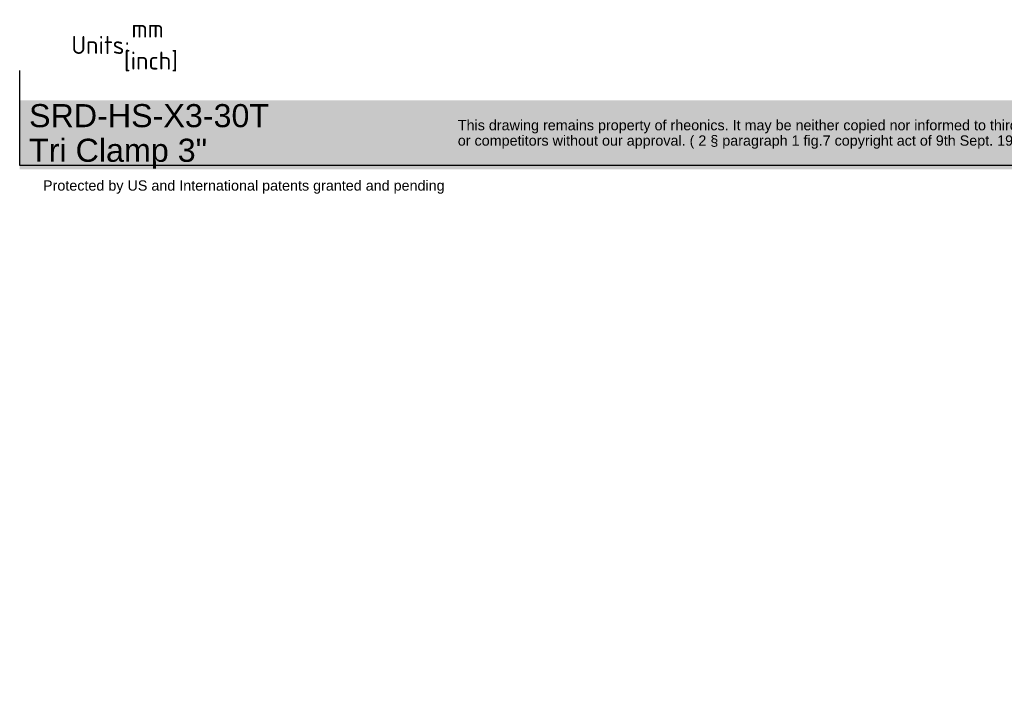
# Model space of a CAD drawing. Header units: millimetres. Extents: x 0 to 296, y -88 to 205.
# Tile 1 of 4: x 0 to 192, y -88 to 41. Entities that reach past the tile are written whole.
import ezdxf
from ezdxf.entities.mleader import LeaderData, LeaderLine
from ezdxf.math import Vec2, Vec3

# ---------------------------------------------------------------- set-up
doc = ezdxf.new("R2010")
doc.units = ezdxf.units.MM
doc.layers.add('Default', color=7, linetype='Continuous')

# ---------------------------------------------------------------- blocks, each defined once
blk = doc.blocks.new('_DOT')
at = {"color": 0}
blk.add_line((0, 0), (-1, 0), dxfattribs=at)
at = {"color": 0, "const_width": 0.333}
blk.add_lwpolyline([(-0.1665, 0, 1), (0.1665, 0, 1)], format="xyb", close=True, dxfattribs=at)
blk = doc.blocks.new('_SE_FILLED')
at = {"color": 0}
blk.add_line((0, 0), (-1, 0), dxfattribs=at)
blk.add_solid([(0, 0), (-1, -0.1665), (-1, 0.1665), (0, 0)], dxfattribs=at)

msp = doc.modelspace()

# ---------------------------------------------------------------- hatches: boundary and pattern name
at = {"layer": 'Default', "linetype": 'Continuous'}
msp.add_hatch(color=7, dxfattribs=at).paths.add_polyline_path([(208.11, 25.016), (0.228, 25.016), (0.228, 11.558), (208.11, 11.558)])

# ---------------------------------------------------------------- linework, layer by layer
at = {"layer": 'Default', "color": 7, "linetype": 'Continuous'}
for p, q in [((0.23, 12.363), (0.23, 30.84)), ((208.108, 12.363), (0.23, 12.363))]:
    msp.add_line(p, q, dxfattribs=at)

# ---------------------------------------------------------------- leaders
ml = msp.add_multileader_mtext('Standard', dxfattribs=at)
ml.set_content('{\\pxsm0.9;\\fSolid Edge ISO|b0||i0||c0|p34;\\W1.;mm\\P}', color=256)
ml.set_leader_properties()
ml.set_arrow_properties(name='DOT')
ml.build(insert=Vec2(0, 0))
ml.multileader.update_dxf_attribs({"leader_type": 0, "dogleg_length": 0, "arrow_head_size": 3.5})
ctx = ml.context
ctx.base_point, ctx.char_height, ctx.arrow_head_size, ctx.landing_gap_size = Vec3(20.021, 39.018), 3.5, 3.5, 1.225
ctx.mtext.insert = Vec3(22.021, 40.768)
ml = msp.add_multileader_mtext('Standard', dxfattribs=at)
ml.set_content('{\\pxsm0.9;\\fSolid Edge ISO|b0||i0||c0|p34;\\W1.;Units:\\P}', color=256)
ml.set_leader_properties()
ml.set_arrow_properties(name='DOT')
ml.build(insert=Vec2(0, 0))
ml.multileader.update_dxf_attribs({"leader_type": 0, "dogleg_length": 0, "arrow_head_size": 3.5})
ctx = ml.context
ctx.base_point, ctx.char_height, ctx.arrow_head_size, ctx.landing_gap_size = Vec3(8.3, 35.82), 3.5, 3.5, 1.225
ctx.mtext.insert = Vec3(10.3, 37.579)
ml = msp.add_multileader_mtext('Standard', dxfattribs=at)
ml.set_content('{\\pxsm0.9;\\fSolid Edge ISO|b0||i0||c0|p34;\\W1.;[inch]\\P}', color=256)
ml.set_leader_properties()
ml.set_arrow_properties(name='_SE_FILLED')
ml.build(insert=Vec2(0, 0))
ml.multileader.update_dxf_attribs({"dogleg_length": 0, "arrow_head_size": 0.805})
ctx = ml.context
ctx.base_point, ctx.char_height, ctx.arrow_head_size, ctx.landing_gap_size = Vec3(18.552, 32.774), 3.5, 0.805, 1.225
ctx.mtext.insert = Vec3(20.552, 34.53)
ml = msp.add_multileader_mtext('Standard', dxfattribs=at)
ml.set_content('{\\pxsm0.9;\\fArial|b0||i0||c0|p34;\\W1.;SRD-HS-X3-30T\\PTri Clamp 3"\\P}', color=256)
ml.set_leader_properties()
ml.set_arrow_properties(name='DOT')
ml.build(insert=Vec2(0, 0))
ml.multileader.update_dxf_attribs({"leader_type": 0, "dogleg_length": 0, "arrow_head_size": 4.5})
ctx = ml.context
ctx.base_point, ctx.char_height, ctx.arrow_head_size, ctx.landing_gap_size = Vec3(0.048, 21.432), 4.5, 4.5, 1.575
ctx.mtext.insert = Vec3(2.048, 24.305)
ml = msp.add_multileader_mtext('Standard', dxfattribs=at)
ml.set_content('{\\pxsm0.9;\\fArial|b0||i0||c0|p34;\\W1.;This drawing remains property of rheonics. It may be neither copied nor informed to third persons \\Por competitors without our approval. ( 2 § paragraph 1 fig.7 copyright act of 9th Sept. 1965)\\P}', color=256)
ml.set_leader_properties()
ml.set_arrow_properties(name='DOT')
ml.build(insert=Vec2(0, 0))
ml.multileader.update_dxf_attribs({"leader_type": 0, "dogleg_length": 0, "arrow_head_size": 2})
ctx = ml.context
ctx.base_point, ctx.char_height, ctx.arrow_head_size, ctx.landing_gap_size = Vec3(83.63, 19.907), 2, 2, 0.7
ctx.mtext.insert = Vec3(85.63, 21.201)
ml = msp.add_multileader_mtext('Standard', dxfattribs=at)
ml.set_content('{\\pxsm0.9;\\fArial|b0||i0||c0|p34;\\W1.;Protected by US and International patents granted and pending\\P}', color=256)
ml.set_leader_properties()
ml.set_arrow_properties(name='DOT')
ml.build(insert=Vec2(0, 0))
ml.multileader.update_dxf_attribs({"leader_type": 0, "dogleg_length": 0, "arrow_head_size": 2})
ctx = ml.context
ctx.base_point, ctx.char_height, ctx.arrow_head_size, ctx.landing_gap_size = Vec3(2.778, 8.139), 2, 2, 0.7
ctx.mtext.insert = Vec3(4.778, 9.432)

doc.saveas('drawing.dxf')
